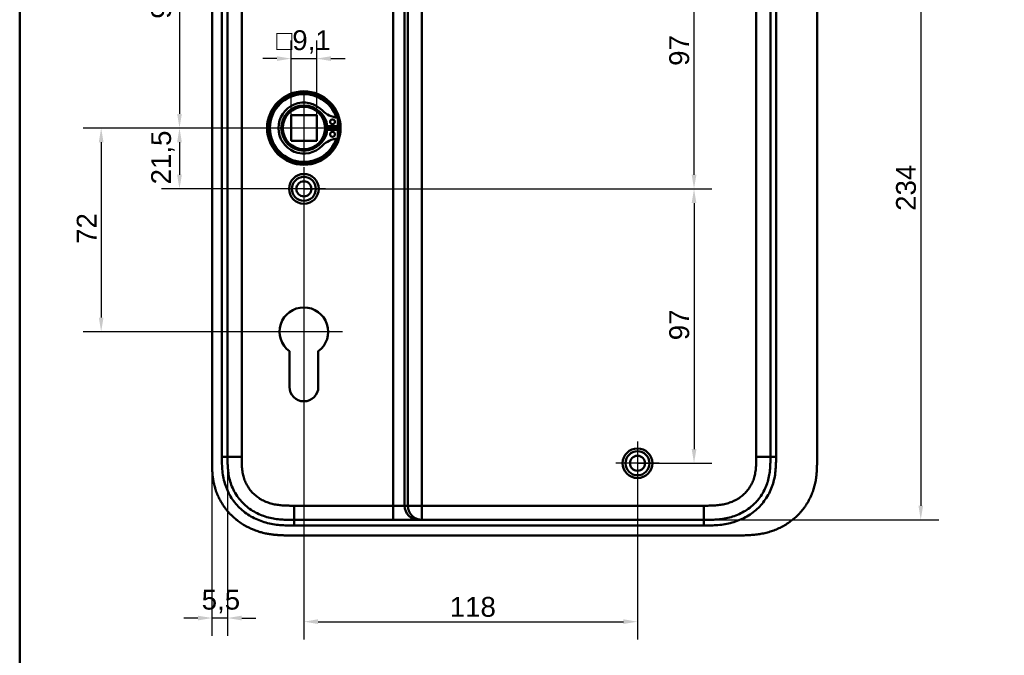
# Model space of a CAD drawing. Header units: millimetres. Extents: x 20 to 833, y 20 to 574.
# Tile 9 of 21: x 20 to 368, y 212 to 437. Entities that reach past the tile are written whole.
import ezdxf

# ---------------------------------------------------------------- set-up
doc = ezdxf.new("R2010")
doc.units = ezdxf.units.MM
doc.header["$LTSCALE"] = 2
for name, color, linetype, lineweight in [('Bemaßungen(DIN)', 7, 'Continuous', 25), ('Mittelpunktmarkierung(DIN)', 7, 'Continuous', 25), ('Sichtbare Kanten(DIN)', 7, 'Continuous', 50), ('Sichtbare tangentiale Kanten(DIN)', 7, 'Continuous', 50), ('Skizziergeometrie(DIN)', 7, 'Continuous', 50)]:
    doc.layers.add(name, color=color, linetype=linetype, lineweight=lineweight)
doc.styles.add('STANDARD-DIN~0', font='arial.ttf')
doc.dimstyles.new('CAD-LAN', dxfattribs={"dimscale": 2, "dimtxt": 3.5, "dimasz": 2.5, "dimexe": 3.175, "dimexo": 0, "dimgap": 0.8, "dimtad": 1, "dimrnd": 1e-08, "dimtxsty": 'STANDARD-DIN~0', "dimcen": 0.09, "dimdle": 10, "dimclrd": 250, "dimclre": 250, "dimclrt": 250, "dimadec": 0, "dimazin": 2, "dimtfac": 1, "dimtmove": 0, "dimatfit": 3, "dimfxl": 1, "dimtolj": 1, "dimtzin": 0, "dimlwd": 25, "dimlwe": 25, "dimarcsym": 0})

# ---------------------------------------------------------------- blocks, each defined once
blk = doc.blocks.new('Ränder Standardrahmen')
at = {"layer": 'Skizziergeometrie(DIN)', "flags": 128}
blk.add_lwpolyline([(10, 10), (10, 287), (410, 287), (410, 10), (10, 10)], dxfattribs=at)
blk = doc.blocks.new('*D8')
at = {"layer": 'Bemaßungen(DIN)', "color": 250, "linetype": 'Continuous', "lineweight": 25, "true_color": 0x3f3f3f, "transparency": 16777216}
for p, q in [((117.06, 494.19), (70.17, 494.19)), ((76.52, 489.19), (76.52, 403.69)), ((120.52, 398.69), (70.17, 398.69))]:
    blk.add_line(p, q, dxfattribs=at)
at = {"layer": 'Bemaßungen(DIN)', "color": 250, "linetype": 'Continuous', "true_color": 0x3f3f3f, "transparency": 16777216}
for points in [[(75.69, 489.19), (77.36, 489.19), (76.52, 494.19)], [(75.69, 403.69), (77.36, 403.69), (76.52, 398.69)]]:
    blk.add_solid(points, dxfattribs=at)
at = {"layer": 'Defpoints', "color": 0, "linetype": 'Continuous', "transparency": 16777216}
for p in [(117.06, 494.19), (76.52, 398.69), (120.52, 398.69)]:
    blk.add_point(p, dxfattribs=at)
at = {"layer": 'Bemaßungen(DIN)', "color": 250, "linetype": 'Continuous', "lineweight": 25, "true_color": 0x3f3f3f, "transparency": 16777216, "insert": (66.51, 437.33), "char_height": 7, "attachment_point": 1, "rotation": 90, "style": 'STANDARD-DIN~0'}
blk.add_mtext('\\A1;95,5', dxfattribs=at)
blk = doc.blocks.new('*D10')
at = {"layer": 'Bemaßungen(DIN)', "color": 250, "linetype": 'Continuous', "lineweight": 25, "true_color": 0x3f3f3f, "transparency": 16777216}
for p, q in [((120.52, 398.69), (70.17, 398.69)), ((76.52, 393.69), (76.52, 382.19)), ((120.52, 377.19), (70.17, 377.19))]:
    blk.add_line(p, q, dxfattribs=at)
at = {"layer": 'Bemaßungen(DIN)', "color": 250, "linetype": 'Continuous', "true_color": 0x3f3f3f, "transparency": 16777216}
for points in [[(75.69, 393.69), (77.36, 393.69), (76.52, 398.69)], [(75.69, 382.19), (77.36, 382.19), (76.52, 377.19)]]:
    blk.add_solid(points, dxfattribs=at)
at = {"layer": 'Defpoints', "color": 0, "linetype": 'Continuous', "transparency": 16777216}
for p in [(120.52, 398.69), (76.52, 377.19), (120.52, 377.19)]:
    blk.add_point(p, dxfattribs=at)
at = {"layer": 'Bemaßungen(DIN)', "color": 250, "linetype": 'Continuous', "lineweight": 25, "true_color": 0x3f3f3f, "transparency": 16777216, "insert": (66.51, 378.77), "char_height": 7, "attachment_point": 1, "rotation": 90, "style": 'STANDARD-DIN~0'}
blk.add_mtext('\\A1;21,5', dxfattribs=at)
blk = doc.blocks.new('*D11')
at = {"layer": 'Bemaßungen(DIN)', "color": 250, "linetype": 'Continuous', "lineweight": 25, "true_color": 0x3f3f3f, "transparency": 16777216}
for p, q in [((120.52, 398.69), (42.47, 398.69)), ((48.82, 393.69), (48.82, 331.69)), ((120.52, 326.69), (42.47, 326.69))]:
    blk.add_line(p, q, dxfattribs=at)
at = {"layer": 'Bemaßungen(DIN)', "color": 250, "linetype": 'Continuous', "true_color": 0x3f3f3f, "transparency": 16777216}
for points in [[(47.98, 393.69), (49.65, 393.69), (48.82, 398.69)], [(47.98, 331.69), (49.65, 331.69), (48.82, 326.69)]]:
    blk.add_solid(points, dxfattribs=at)
at = {"layer": 'Defpoints', "color": 0, "linetype": 'Continuous', "transparency": 16777216}
for p in [(120.52, 398.69), (48.82, 326.69), (120.52, 326.69)]:
    blk.add_point(p, dxfattribs=at)
at = {"layer": 'Bemaßungen(DIN)', "color": 250, "linetype": 'Continuous', "lineweight": 25, "true_color": 0x3f3f3f, "transparency": 16777216, "insert": (40.19, 357.74), "char_height": 7, "attachment_point": 1, "rotation": 90, "style": 'STANDARD-DIN~0'}
blk.add_mtext('\\A1;72', dxfattribs=at)
blk = doc.blocks.new('*D12')
at = {"layer": 'Bemaßungen(DIN)', "color": 250, "linetype": 'Continuous', "lineweight": 25, "true_color": 0x3f3f3f, "transparency": 16777216}
for p, q in [((238.52, 474.19), (264.87, 474.19)), ((258.52, 382.19), (258.52, 469.19)), ((120.52, 377.19), (264.87, 377.19))]:
    blk.add_line(p, q, dxfattribs=at)
at = {"layer": 'Bemaßungen(DIN)', "color": 250, "linetype": 'Continuous', "true_color": 0x3f3f3f, "transparency": 16777216}
for points in [[(257.69, 469.19), (259.36, 469.19), (258.52, 474.19)], [(257.69, 382.19), (259.36, 382.19), (258.52, 377.19)]]:
    blk.add_solid(points, dxfattribs=at)
at = {"layer": 'Defpoints', "color": 0, "linetype": 'Continuous', "transparency": 16777216}
for p in [(238.52, 474.19), (258.52, 474.19), (120.52, 377.19)]:
    blk.add_point(p, dxfattribs=at)
at = {"layer": 'Bemaßungen(DIN)', "color": 250, "linetype": 'Continuous', "lineweight": 25, "true_color": 0x3f3f3f, "transparency": 16777216, "insert": (249.77, 420.68), "char_height": 7, "attachment_point": 1, "rotation": 90, "style": 'STANDARD-DIN~0'}
blk.add_mtext('\\A1;97', dxfattribs=at)
blk = doc.blocks.new('*D13')
at = {"layer": 'Bemaßungen(DIN)', "color": 250, "linetype": 'Continuous', "lineweight": 25, "true_color": 0x3f3f3f, "transparency": 16777216}
for p, q in [((120.52, 377.19), (264.87, 377.19)), ((258.52, 372.19), (258.52, 285.19)), ((238.52, 280.19), (264.87, 280.19))]:
    blk.add_line(p, q, dxfattribs=at)
at = {"layer": 'Bemaßungen(DIN)', "color": 250, "linetype": 'Continuous', "true_color": 0x3f3f3f, "transparency": 16777216}
for points in [[(257.69, 372.19), (259.36, 372.19), (258.52, 377.19)], [(257.69, 285.19), (259.36, 285.19), (258.52, 280.19)]]:
    blk.add_solid(points, dxfattribs=at)
at = {"layer": 'Defpoints', "color": 0, "linetype": 'Continuous', "transparency": 16777216}
for p in [(120.52, 377.19), (238.52, 280.19), (258.52, 280.19)]:
    blk.add_point(p, dxfattribs=at)
at = {"layer": 'Bemaßungen(DIN)', "color": 250, "linetype": 'Continuous', "lineweight": 25, "true_color": 0x3f3f3f, "transparency": 16777216, "insert": (249.77, 323.68), "char_height": 7, "attachment_point": 1, "rotation": 90, "style": 'STANDARD-DIN~0'}
blk.add_mtext('\\A1;97', dxfattribs=at)
blk = doc.blocks.new('*D14')
at = {"layer": 'Bemaßungen(DIN)', "color": 250, "linetype": 'Continuous', "lineweight": 25, "true_color": 0x3f3f3f, "transparency": 16777216}
for p, q in [((120.52, 369.54), (120.52, 217.84)), ((238.52, 272.54), (238.52, 217.84)), ((125.52, 224.19), (233.52, 224.19))]:
    blk.add_line(p, q, dxfattribs=at)
at = {"layer": 'Bemaßungen(DIN)', "color": 250, "linetype": 'Continuous', "true_color": 0x3f3f3f, "transparency": 16777216}
for points in [[(125.52, 225.03), (125.52, 223.36), (120.52, 224.19)], [(233.52, 225.03), (233.52, 223.36), (238.52, 224.19)]]:
    blk.add_solid(points, dxfattribs=at)
at = {"layer": 'Defpoints', "color": 0, "linetype": 'Continuous', "transparency": 16777216}
for p in [(120.52, 369.54), (238.52, 272.54), (238.52, 224.19)]:
    blk.add_point(p, dxfattribs=at)
at = {"layer": 'Bemaßungen(DIN)', "color": 250, "linetype": 'Continuous', "lineweight": 25, "true_color": 0x3f3f3f, "transparency": 16777216, "insert": (172.11, 232.94), "char_height": 7, "attachment_point": 1, "style": 'STANDARD-DIN~0'}
blk.add_mtext('\\A1;118', dxfattribs=at)
blk = doc.blocks.new('*D15')
at = {"layer": 'Bemaßungen(DIN)', "color": 250, "linetype": 'Continuous', "lineweight": 25, "true_color": 0x3f3f3f, "transparency": 16777216}
for p, q in [((93.52, 282.48), (93.52, 219.13)), ((88.02, 281.48), (88.02, 219.13)), ((83.02, 225.48), (78.02, 225.48)), ((93.52, 225.48), (88.02, 225.48)), ((98.52, 225.48), (103.52, 225.48))]:
    blk.add_line(p, q, dxfattribs=at)
at = {"layer": 'Bemaßungen(DIN)', "color": 250, "linetype": 'Continuous', "true_color": 0x3f3f3f, "transparency": 16777216}
for points in [[(83.02, 226.31), (83.02, 224.64), (88.02, 225.48)], [(98.52, 226.31), (98.52, 224.64), (93.52, 225.48)]]:
    blk.add_solid(points, dxfattribs=at)
at = {"layer": 'Defpoints', "color": 0, "linetype": 'Continuous', "transparency": 16777216}
for p in [(93.52, 282.48), (88.02, 281.48), (88.02, 225.48)]:
    blk.add_point(p, dxfattribs=at)
at = {"layer": 'Bemaßungen(DIN)', "color": 250, "linetype": 'Continuous', "lineweight": 25, "true_color": 0x3f3f3f, "transparency": 16777216, "insert": (84.37, 235.46), "char_height": 7, "attachment_point": 1, "style": 'STANDARD-DIN~0'}
blk.add_mtext('\\A1;5,5', dxfattribs=at)
blk = doc.blocks.new('*D16')
at = {"layer": 'Bemaßungen(DIN)', "color": 250, "linetype": 'Continuous', "lineweight": 25, "true_color": 0x3f3f3f, "transparency": 16777216}
for p, q in [((115.97, 403.24), (115.97, 429.59)), ((125.07, 403.24), (125.07, 429.59)), ((110.97, 423.24), (105.97, 423.24)), ((115.97, 423.24), (125.07, 423.24)), ((130.07, 423.24), (135.07, 423.24))]:
    blk.add_line(p, q, dxfattribs=at)
at = {"layer": 'Bemaßungen(DIN)', "color": 250, "linetype": 'Continuous', "true_color": 0x3f3f3f, "transparency": 16777216}
for points in [[(110.97, 424.08), (110.97, 422.41), (115.97, 423.24)], [(130.07, 424.08), (130.07, 422.41), (125.07, 423.24)]]:
    blk.add_solid(points, dxfattribs=at)
at = {"layer": 'Defpoints', "color": 0, "linetype": 'Continuous', "transparency": 16777216}
for p in [(125.07, 423.24), (115.97, 403.24), (125.07, 403.24)]:
    blk.add_point(p, dxfattribs=at)
at = {"layer": 'Bemaßungen(DIN)', "color": 250, "linetype": 'Continuous', "lineweight": 25, "true_color": 0x3f3f3f, "transparency": 16777216, "insert": (110.76, 433.26), "char_height": 7, "attachment_point": 1, "style": 'STANDARD-DIN~0'}
blk.add_mtext('\\A1;\\fAIGDT|b0|i0;\\H7.0000;o\\fArial|b0|i0;\\H7.0000;9,1', dxfattribs=at)
blk = doc.blocks.new('*D18')
at = {"layer": 'Bemaßungen(DIN)', "color": 250, "linetype": 'Continuous', "lineweight": 25, "true_color": 0x3f3f3f, "transparency": 16777216}
for p, q in [((261.98, 494.19), (345.07, 494.19)), ((338.72, 489.19), (338.72, 265.19)), ((261.98, 260.19), (345.07, 260.19))]:
    blk.add_line(p, q, dxfattribs=at)
at = {"layer": 'Bemaßungen(DIN)', "color": 250, "linetype": 'Continuous', "true_color": 0x3f3f3f, "transparency": 16777216}
for points in [[(337.89, 489.19), (339.55, 489.19), (338.72, 494.19)], [(337.89, 265.19), (339.55, 265.19), (338.72, 260.19)]]:
    blk.add_solid(points, dxfattribs=at)
at = {"layer": 'Defpoints', "color": 0, "linetype": 'Continuous', "transparency": 16777216}
for p in [(261.98, 494.19), (261.98, 260.19), (338.72, 260.19)]:
    blk.add_point(p, dxfattribs=at)
at = {"layer": 'Bemaßungen(DIN)', "color": 250, "linetype": 'Continuous', "lineweight": 25, "true_color": 0x3f3f3f, "transparency": 16777216, "insert": (329.97, 369.42), "char_height": 7, "attachment_point": 1, "rotation": 90, "style": 'STANDARD-DIN~0'}
blk.add_mtext('\\A1;234', dxfattribs=at)

msp = doc.modelspace()

# ---------------------------------------------------------------- linework, layer by layer
at = {"layer": 'Mittelpunktmarkierung(DIN)', "linetype": 'Continuous'}
for p, q in [((120.523, 411.193), (120.523, 386.193)), ((133.023, 398.693), (108.023, 398.693)), ((120.523, 384.843), (120.523, 369.543)), ((128.173, 377.193), (112.873, 377.193)), ((120.523, 340.293), (120.523, 316.693)), ((134.123, 326.693), (106.923, 326.693)), ((238.523, 287.843), (238.523, 272.543)), ((246.173, 280.193), (230.873, 280.193))]:
    msp.add_line(p, q, dxfattribs=at)
at = {"layer": 'Sichtbare Kanten(DIN)'}
for p, q in [((88.023, 472.909), (88.023, 281.478)), ((302.023, 281.478), (302.023, 472.95)), ((115.973, 403.243), (125.073, 403.243)), ((115.973, 394.143), (115.973, 403.243)), ((125.073, 403.243), (125.073, 394.143)), ((132.481, 402.334), (132.481, 399.31)), ((132.481, 399.31), (128.781, 399.31)), ((128.781, 398.077), (132.481, 398.077)), ((132.481, 398.077), (132.481, 395.053)), ((115.973, 394.143), (125.073, 394.143)), ((115.423, 307.2), (115.427, 319.765)), ((125.627, 319.772), (125.623, 307.197)), ((117.061, 260.193), (117.049, 260.193)), ((117.061, 260.193), (152.152, 260.193)), ((152.152, 260.193), (161.119, 260.193)), ((161.119, 260.193), (162.296, 260.193)), ((162.296, 260.193), (261.984, 260.193)), ((116.061, 254.693), (273.983, 254.693))]:
    msp.add_line(p, q, dxfattribs=at)
for centre, radius in [((120.523, 398.693), 13), ((120.523, 398.693), 12.5), ((120.523, 398.693), 8), ((120.523, 398.693), 7.5), ((130.631, 400.925), 0.85), ((130.631, 396.462), 0.85), ((120.523, 377.193), 5.25), ((120.523, 377.193), 4.25), ((120.523, 377.193), 2.65), ((238.523, 280.193), 5.25), ((238.523, 280.193), 4.25), ((238.523, 280.193), 2.65)]:
    msp.add_circle(centre, radius, dxfattribs=at)
for centre, radius, start, end in [((120.523, 398.693), 12, 18.17213, 341.82787), ((120.523, 398.693), 9.017, 44.1409, 315.8591), ((121.256, 398.693), 7.55, 4.68501, 54.3129), ((133.221, 411.016), 8.678, 224.1409, 265.03295), ((120.523, 398.693), 8.2, 333.63056, 26.36944), ((121.256, 398.693), 7.55, 305.6871, 355.31499), ((120.523, 398.693), 9, 356.0711, 3.9289), ((120.523, 398.693), 12, 355.21102, 4.78898), ((133.221, 386.37), 8.678, 94.96705, 135.8591), ((120.523, 326.693), 8.6, 306.40888, 233.66516), ((120.523, 307.198), 5.1, 179.97961, 359.97961)]:
    msp.add_arc(centre, radius, start, end, dxfattribs=at)
for points in [[(93.522, 282.478), (93.523, 377.193), (93.522, 471.909)], [(285.523, 471.909), (285.522, 377.193), (285.523, 282.478)]]:
    msp.add_open_spline(points, degree=2, dxfattribs=at)
for points, knots in [([(117.049, 260.193), (116.419, 260.193), (115.775, 260.194), (115.125, 260.204), (114.439, 260.214), (113.747, 260.236), (113.056, 260.278), (112.325, 260.322), (111.595, 260.389), (110.872, 260.484), (110.109, 260.585), (109.352, 260.718), (108.605, 260.889), (107.821, 261.067), (107.047, 261.287), (106.293, 261.548), (105.51, 261.82), (104.748, 262.137), (104.013, 262.498), (103.26, 262.867), (102.536, 263.283), (101.841, 263.745), (101.142, 264.21), (100.472, 264.722), (99.836, 265.282), (99.2, 265.843), (98.6, 266.451), (98.05, 267.093), (97.495, 267.741), (96.989, 268.426), (96.535, 269.141), (96.08, 269.858), (95.678, 270.606), (95.332, 271.375), (94.987, 272.14), (94.697, 272.927), (94.462, 273.72), (94.228, 274.51), (94.05, 275.295), (93.914, 276.087), (93.784, 276.849), (93.693, 277.616), (93.633, 278.394), (93.578, 279.109), (93.549, 279.832), (93.535, 280.554), (93.523, 281.202), (93.522, 281.85), (93.522, 282.478)], [0, 0, 0, 0, 0.1902217, 0.1902217, 0.1902217, 0.3910459, 0.3910459, 0.3910459, 0.6037782, 0.6037782, 0.6037782, 0.8282217, 0.8282217, 0.8282217, 1.0633883, 1.0633883, 1.0633883, 1.3072782, 1.3072782, 1.3072782, 1.5568293, 1.5568293, 1.5568293, 1.8081601, 1.8081601, 1.8081601, 2.0594434, 2.0594434, 2.0594434, 2.3133314, 2.3133314, 2.3133314, 2.5680226, 2.5680226, 2.5680226, 2.8214462, 2.8214462, 2.8214462, 3.0739819, 3.0739819, 3.0739819, 3.3167289, 3.3167289, 3.3167289, 3.5398143, 3.5398143, 3.5398143, 3.7401487, 3.7401487, 3.7401487, 3.7401487]), ([(285.523, 282.478), (285.523, 281.836), (285.523, 281.194), (285.509, 280.509), (285.494, 279.739), (285.465, 279.063), (285.408, 278.346), (285.347, 277.574), (285.257, 276.819), (285.126, 276.057), (284.988, 275.261), (284.807, 274.476), (284.58, 273.712), (284.566, 273.664), (284.551, 273.614), (284.535, 273.563), (284.304, 272.807), (284.029, 272.075), (283.708, 271.363), (283.36, 270.593), (282.958, 269.846), (282.504, 269.132), (282.049, 268.416), (281.541, 267.73), (280.988, 267.085), (280.573, 266.601), (280.133, 266.14), (279.669, 265.702), (279.514, 265.556), (279.358, 265.413), (279.199, 265.274), (278.568, 264.719), (277.897, 264.204), (277.195, 263.739), (276.499, 263.277), (275.772, 262.861), (275.023, 262.493), (274.284, 262.131), (273.522, 261.815), (272.745, 261.546), (271.988, 261.284), (271.219, 261.066), (270.438, 260.888), (269.69, 260.718), (268.939, 260.586), (268.179, 260.485), (267.456, 260.389), (266.741, 260.324), (265.99, 260.278), (265.635, 260.257), (265.294, 260.241), (264.945, 260.229), (264.111, 260.2), (263.287, 260.194), (262.463, 260.194), (262.303, 260.193), (262.144, 260.193), (261.984, 260.193)], [0.0000027, 0.0000027, 0.0000027, 0.0000027, 0.1925219, 0.1925219, 0.1925219, 0.4089719, 0.4089719, 0.4089719, 0.6416932, 0.6416932, 0.6416932, 0.885175, 0.885175, 0.885175, 0.9007934, 0.9007934, 0.9007934, 1.135805, 1.135805, 1.135805, 1.3901448, 1.3901448, 1.3901448, 1.6455397, 1.6455397, 1.6455397, 1.8367287, 1.8367287, 1.8367287, 1.9003445, 1.9003445, 1.9003445, 2.1535344, 2.1535344, 2.1535344, 2.404441, 2.404441, 2.404441, 2.6518499, 2.6518499, 2.6518499, 2.8926284, 2.8926284, 2.8926284, 3.1231828, 3.1231828, 3.1231828, 3.3427033, 3.3427033, 3.3427033, 3.4462223, 3.4462223, 3.4462223, 3.6934044, 3.6934044, 3.6934044, 3.7412921, 3.7412921, 3.7412921, 3.7412921]), ([(88.023, 281.478), (88.023, 281.179), (88.023, 280.58), (88.028, 279.827), (88.041, 279.07), (88.058, 278.462), (88.092, 277.699), (88.13, 277.087), (88.206, 276.169), (88.307, 275.249), (88.495, 274.024), (88.678, 273.11), (88.896, 272.203), (89.058, 271.602), (89.285, 270.857), (89.485, 270.265), (89.758, 269.535), (89.995, 268.957), (90.377, 268.102), (90.795, 267.264), (91.489, 266.041), (92.173, 264.995), (93.108, 263.746), (93.916, 262.795), (94.996, 261.672), (95.914, 260.827), (97.121, 259.844), (98.133, 259.116), (99.447, 258.283), (100.537, 257.679), (101.798, 257.074), (102.657, 256.711), (103.528, 256.38), (104.115, 256.177), (105.003, 255.896), (105.899, 255.648), (107.106, 255.37), (108.017, 255.2), (108.932, 255.059), (109.542, 254.979), (110.306, 254.896), (110.916, 254.841), (111.679, 254.787), (112.289, 254.754), (113.202, 254.719), (114.413, 254.694), (115.464, 254.693), (116.061, 254.693)], [-0.99999789, -0.99999789, -0.99999789, -0.99999789, -0.9791648, -0.9583317, -0.94791516, -0.92708206, -0.91666552, -0.89583243, -0.88541588, -0.85416624, -0.83333315, -0.80208351, -0.79166696, -0.77083387, -0.76041733, -0.73958423, -0.72916769, -0.70833459, -0.69791805, -0.66666841, -0.64583532, -0.60416913, -0.58333604, -0.54166985, -0.52083676, -0.47917058, -0.45833749, -0.4166713, -0.39583821, -0.35417202, -0.33333893, -0.30208929, -0.29167275, -0.27083965, -0.26042311, -0.22917347, -0.20834038, -0.17709074, -0.16667419, -0.1458411, -0.13542455, -0.11459146, -0.10417491, -0.08334182, -0.07292528, -0.04167564, -0.00000945, -0.00000945, -0.00000945, -0.00000945]), ([(273.983, 254.693), (274.579, 254.693), (275.777, 254.694), (277.293, 254.73), (278.821, 254.811), (280.05, 254.919), (281.59, 255.122), (282.822, 255.341), (284.354, 255.697), (285.57, 256.049), (287.068, 256.575), (288.247, 257.067), (289.684, 257.771), (290.802, 258.403), (292.149, 259.277), (293.182, 260.042), (294.411, 261.074), (295.339, 261.958), (296.423, 263.128), (297.227, 264.113), (298.146, 265.398), (298.811, 266.465), (299.549, 267.838), (300.066, 268.964), (300.618, 270.398), (300.986, 271.562), (301.357, 273.028), (301.585, 274.207), (301.794, 275.681), (301.904, 276.857), (301.987, 278.318), (302.022, 279.767), (302.023, 280.91), (302.023, 281.478)], [-0.99999768, -0.99999768, -0.99999768, -0.99999768, -0.95833111, -0.91666454, -0.89583125, -0.85416468, -0.8333314, -0.79166483, -0.77083154, -0.72916497, -0.70833169, -0.66666512, -0.64583183, -0.60416526, -0.58333198, -0.54166541, -0.52083212, -0.47916555, -0.45833227, -0.4166657, -0.39583241, -0.35416584, -0.33333256, -0.29166599, -0.2708327, -0.22916613, -0.20833285, -0.16666628, -0.14583299, -0.10416642, -0.08333314, -0.04166657, -0.00000215, -0.00000215, -0.00000215, -0.00000215])]:
    msp.add_open_spline(points, degree=3, knots=knots, dxfattribs=at)
at = {"layer": 'Sichtbare tangentiale Kanten(DIN)'}
for p, q in [((152.152, 489.193), (152.152, 265.193)), ((156.137, 265.193), (156.137, 489.193)), ((157.314, 489.193), (157.314, 265.193)), ((162.296, 265.193), (162.296, 489.193)), ((93.522, 282.478), (91.522, 282.478)), ((93.522, 282.478), (98.522, 282.478)), ((280.523, 282.478), (285.523, 282.478)), ((285.523, 282.478), (287.522, 282.478)), ((117.049, 260.193), (117.049, 265.193)), ((152.152, 265.193), (117.049, 265.193)), ((156.137, 265.193), (152.152, 265.193)), ((152.152, 265.193), (152.152, 260.193)), ((157.314, 265.193), (156.137, 265.193)), ((157.314, 265.193), (162.296, 265.193)), ((261.984, 265.193), (162.296, 265.193)), ((162.296, 265.193), (162.296, 260.193)), ((261.984, 265.193), (261.984, 260.193)), ((117.061, 260.193), (117.061, 258.194)), ((261.984, 260.193), (261.984, 258.193))]:
    msp.add_line(p, q, dxfattribs=at)
for points, degree in [([(91.522, 282.478), (91.523, 345.621), (91.523, 408.765), (91.523, 471.909)], 3), ([(98.522, 282.478), (98.523, 345.621), (98.523, 408.765), (98.522, 471.909)], 3), ([(280.523, 471.909), (280.523, 408.765), (280.523, 345.622), (280.523, 282.478)], 3), ([(287.523, 471.909), (287.523, 408.765), (287.523, 345.622), (287.522, 282.478)], 3), ([(161.119, 260.193), (158.368, 260.193), (156.137, 262.432), (156.137, 265.193)], 3), ([(162.296, 260.193), (162.193, 260.193), (161.987, 260.199), (161.684, 260.222), (161.287, 260.283), (160.809, 260.407), (160.351, 260.576), (159.915, 260.787), (159.504, 261.038), (159.119, 261.326), (158.765, 261.65), (158.443, 262.005), (158.155, 262.391), (157.905, 262.804), (157.695, 263.242), (157.527, 263.702), (157.403, 264.181), (157.342, 264.579), (157.319, 264.884), (157.314, 265.09), (157.314, 265.193)], 5), ([(261.984, 258.193), (213.676, 258.193), (165.369, 258.193), (117.061, 258.194)], 3)]:
    msp.add_open_spline(points, degree=degree, dxfattribs=at)
for points, knots in [([(117.061, 258.194), (116.845, 258.194), (116.63, 258.194), (116.414, 258.194), (116.213, 258.194), (116.012, 258.195), (115.811, 258.196), (115.71, 258.197), (115.61, 258.198), (115.509, 258.199), (115.214, 258.202), (114.92, 258.206), (114.604, 258.214), (114.597, 258.214), (114.59, 258.214), (114.582, 258.214), (113.698, 258.235), (112.899, 258.274), (112.091, 258.342), (112.077, 258.344), (112.062, 258.345), (112.048, 258.346), (111.226, 258.416), (110.396, 258.518), (109.573, 258.658), (109.565, 258.66), (109.558, 258.661), (109.55, 258.662), (108.722, 258.804), (107.9, 258.984), (107.088, 259.208), (107.081, 259.21), (107.075, 259.212), (107.068, 259.213), (105.429, 259.667), (103.827, 260.304), (102.353, 261.104), (100.874, 261.907), (99.457, 262.911), (98.211, 264.054), (96.975, 265.188), (95.866, 266.496), (94.955, 267.9), (94.046, 269.301), (93.309, 270.836), (92.773, 272.429), (92.772, 272.433), (92.77, 272.437), (92.769, 272.441), (92.501, 273.241), (92.281, 274.062), (92.108, 274.884), (92.106, 274.891), (92.105, 274.897), (92.104, 274.904), (91.931, 275.728), (91.804, 276.568), (91.716, 277.398), (91.714, 277.412), (91.713, 277.426), (91.711, 277.439), (91.626, 278.258), (91.576, 279.075), (91.549, 279.951), (91.549, 279.964), (91.548, 279.976), (91.548, 279.989), (91.523, 280.843), (91.522, 281.66), (91.522, 282.478)], [0, 0, 0, 0, 0.0646507, 0.0646507, 0.0646507, 0.1249969, 0.1249969, 0.1249969, 0.15517, 0.15517, 0.15517, 0.2436497, 0.2436497, 0.2436497, 0.2456893, 0.2456893, 0.2456893, 0.492996, 0.492996, 0.492996, 0.4974066, 0.4974066, 0.4974066, 0.748902, 0.748902, 0.748902, 0.7513151, 0.7513151, 0.7513151, 1.0041249, 1.0041249, 1.0041249, 1.0061194, 1.0061194, 1.0061194, 1.5162083, 1.5162083, 1.5162083, 2.0281632, 2.0281632, 2.0281632, 2.536105, 2.536105, 2.536105, 3.0426684, 3.0426684, 3.0426684, 3.0439581, 3.0439581, 3.0439581, 3.2980848, 3.2980848, 3.2980848, 3.3001542, 3.3001542, 3.3001542, 3.554844, 3.554844, 3.554844, 3.5590877, 3.5590877, 3.5590877, 3.810454, 3.810454, 3.810454, 3.8140987, 3.8140987, 3.8140987, 4.0593595, 4.0593595, 4.0593595, 4.0593595]), ([(117.049, 265.193), (116.814, 265.193), (116.579, 265.193), (116.344, 265.194), (116.268, 265.194), (116.192, 265.194), (116.116, 265.195), (116.04, 265.195), (115.964, 265.195), (115.887, 265.196), (115.735, 265.197), (115.583, 265.198), (115.431, 265.2), (115.355, 265.201), (115.279, 265.202), (115.203, 265.203), (115.049, 265.205), (114.895, 265.208), (114.741, 265.212), (114.664, 265.214), (114.588, 265.216), (114.511, 265.218), (114.434, 265.22), (114.357, 265.223), (114.277, 265.226), (113.964, 265.236), (113.666, 265.25), (113.358, 265.269), (113.351, 265.269), (113.344, 265.27), (113.337, 265.27), (112.717, 265.308), (112.123, 265.363), (111.527, 265.441), (111.518, 265.443), (111.509, 265.444), (111.5, 265.445), (110.899, 265.525), (110.305, 265.629), (109.715, 265.764), (109.71, 265.765), (109.704, 265.766), (109.699, 265.767), (109.103, 265.904), (108.509, 266.072), (107.932, 266.272), (107.929, 266.273), (107.925, 266.274), (107.922, 266.276), (107.34, 266.478), (106.765, 266.717), (106.211, 266.989), (105.658, 267.261), (105.119, 267.57), (104.605, 267.911), (104.093, 268.252), (103.601, 268.629), (103.14, 269.035), (102.68, 269.441), (102.245, 269.882), (101.846, 270.347), (101.45, 270.811), (101.084, 271.305), (100.757, 271.82), (100.432, 272.332), (100.142, 272.872), (99.893, 273.424), (99.644, 273.976), (99.432, 274.549), (99.26, 275.129), (99.259, 275.133), (99.257, 275.137), (99.256, 275.141), (99.084, 275.72), (98.949, 276.312), (98.847, 276.906), (98.845, 276.915), (98.844, 276.923), (98.842, 276.932), (98.74, 277.529), (98.669, 278.131), (98.62, 278.757), (98.619, 278.764), (98.619, 278.772), (98.618, 278.779), (98.594, 279.09), (98.577, 279.392), (98.563, 279.701), (98.549, 280.018), (98.54, 280.334), (98.534, 280.649), (98.522, 281.26), (98.522, 281.87), (98.522, 282.478)], [3.8795396, 3.8795396, 3.8795396, 3.8795396, 3.9500796, 3.9500796, 3.9500796, 3.9729083, 3.9729083, 3.9729083, 3.9957369, 3.9957369, 3.9957369, 4.0413942, 4.0413942, 4.0413942, 4.0642228, 4.0642228, 4.0642228, 4.1103649, 4.1103649, 4.1103649, 4.1334359, 4.1334359, 4.1334359, 4.1565069, 4.1565069, 4.1565069, 4.2466916, 4.2466916, 4.2466916, 4.2487909, 4.2487909, 4.2487909, 4.4301197, 4.4301197, 4.4301197, 4.4328324, 4.4328324, 4.4328324, 4.6153934, 4.6153934, 4.6153934, 4.6170091, 4.6170091, 4.6170091, 4.8015249, 4.8015249, 4.8015249, 4.802599, 4.802599, 4.802599, 4.9886467, 4.9886467, 4.9886467, 5.1742372, 5.1742372, 5.1742372, 5.3593337, 5.3593337, 5.3593337, 5.5439566, 5.5439566, 5.5439566, 5.7276859, 5.7276859, 5.7276859, 5.9107052, 5.9107052, 5.9107052, 6.0936617, 6.0936617, 6.0936617, 6.0950038, 6.0950038, 6.0950038, 6.2776503, 6.2776503, 6.2776503, 6.2802935, 6.2802935, 6.2802935, 6.4638632, 6.4638632, 6.4638632, 6.4660269, 6.4660269, 6.4660269, 6.5574768, 6.5574768, 6.5574768, 6.6515247, 6.6515247, 6.6515247, 6.8339614, 6.8339614, 6.8339614, 6.8339614]), ([(280.523, 282.478), (280.523, 282.234), (280.523, 281.99), (280.522, 281.746), (280.522, 281.6), (280.521, 281.453), (280.52, 281.307), (280.519, 281.234), (280.518, 281.16), (280.518, 281.087), (280.517, 281.014), (280.516, 280.941), (280.515, 280.867), (280.514, 280.794), (280.512, 280.721), (280.511, 280.648), (280.505, 280.335), (280.497, 280.022), (280.482, 279.702), (280.468, 279.39), (280.451, 279.088), (280.427, 278.777), (280.426, 278.769), (280.426, 278.762), (280.425, 278.754), (280.376, 278.128), (280.305, 277.526), (280.202, 276.928), (280.201, 276.92), (280.199, 276.911), (280.198, 276.902), (280.095, 276.308), (279.96, 275.716), (279.788, 275.137), (279.786, 275.132), (279.785, 275.128), (279.784, 275.124), (279.611, 274.544), (279.399, 273.97), (279.15, 273.418), (278.9, 272.866), (278.61, 272.326), (278.284, 271.813), (277.957, 271.299), (277.59, 270.804), (277.193, 270.34), (276.794, 269.875), (276.358, 269.434), (275.897, 269.029), (275.435, 268.622), (274.943, 268.245), (274.43, 267.905), (273.916, 267.564), (273.376, 267.255), (272.823, 266.984), (272.268, 266.711), (271.692, 266.473), (271.11, 266.271), (271.107, 266.27), (271.103, 266.269), (271.1, 266.268), (270.522, 266.068), (269.928, 265.9), (269.331, 265.764), (269.326, 265.763), (269.321, 265.762), (269.315, 265.76), (268.725, 265.626), (268.13, 265.522), (267.529, 265.443), (267.52, 265.442), (267.511, 265.44), (267.502, 265.439), (266.905, 265.361), (266.311, 265.307), (265.691, 265.269), (265.683, 265.269), (265.676, 265.268), (265.669, 265.268), (265.361, 265.249), (265.063, 265.236), (264.759, 265.225), (264.446, 265.215), (264.134, 265.207), (263.824, 265.203), (263.208, 265.193), (262.596, 265.193), (261.984, 265.193)], [0, 0, 0, 0, 0.073129, 0.073129, 0.073129, 0.1170868, 0.1170868, 0.1170868, 0.1390657, 0.1390657, 0.1390657, 0.1610445, 0.1610445, 0.1610445, 0.1830156, 0.1830156, 0.1830156, 0.2767014, 0.2767014, 0.2767014, 0.3682123, 0.3682123, 0.3682123, 0.3703794, 0.3703794, 0.3703794, 0.5540752, 0.5540752, 0.5540752, 0.5567155, 0.5567155, 0.5567155, 0.7394794, 0.7394794, 0.7394794, 0.7408245, 0.7408245, 0.7408245, 0.9239048, 0.9239048, 0.9239048, 1.1070533, 1.1070533, 1.1070533, 1.2909149, 1.2909149, 1.2909149, 1.4756691, 1.4756691, 1.4756691, 1.6608929, 1.6608929, 1.6608929, 1.8466086, 1.8466086, 1.8466086, 2.0327825, 2.0327825, 2.0327825, 2.033862, 2.033862, 2.033862, 2.2184979, 2.2184979, 2.2184979, 2.2201221, 2.2201221, 2.2201221, 2.4027955, 2.4027955, 2.4027955, 2.4055233, 2.4055233, 2.4055233, 2.586959, 2.586959, 2.586959, 2.5890725, 2.5890725, 2.5890725, 2.6793073, 2.6793073, 2.6793073, 2.7720151, 2.7720151, 2.7720151, 2.9555879, 2.9555879, 2.9555879, 2.9555879]), ([(287.522, 282.478), (287.522, 282.355), (287.522, 282.233), (287.522, 282.009), (287.522, 281.908), (287.522, 281.706), (287.521, 281.605), (287.518, 280.999), (287.512, 280.494), (287.497, 279.989)], [0, 0, 0, 0, 0.03676501, 0.03676501, 0.06707453, 0.06707453, 0.09738405, 0.09738405, 0.24893164, 0.24893164, 0.24893164, 0.24893164]), ([(287.497, 279.989), (287.47, 279.076), (287.419, 278.258), (287.334, 277.439), (287.332, 277.426), (287.331, 277.412), (287.329, 277.398), (287.241, 276.568), (287.114, 275.728), (286.941, 274.904), (286.94, 274.897), (286.939, 274.891), (286.937, 274.884), (286.764, 274.062), (286.544, 273.241), (286.276, 272.441), (286.275, 272.437), (286.273, 272.433), (286.272, 272.429), (285.736, 270.836), (284.999, 269.301), (284.09, 267.9), (283.179, 266.496), (282.07, 265.188), (280.834, 264.054), (279.588, 262.911), (278.171, 261.906), (276.691, 261.104), (275.218, 260.304), (273.616, 259.667), (271.977, 259.213), (271.97, 259.211), (271.964, 259.21), (271.957, 259.208), (271.145, 258.984), (270.323, 258.804), (269.495, 258.662), (269.487, 258.661), (269.479, 258.66), (269.472, 258.658), (268.648, 258.518), (267.819, 258.416), (266.997, 258.346), (266.983, 258.345), (266.968, 258.344), (266.954, 258.342), (266.146, 258.274), (265.347, 258.235), (264.482, 258.214), (264.468, 258.214), (264.454, 258.214), (264.441, 258.213), (263.596, 258.194), (262.79, 258.193), (261.984, 258.193)], [0.2489316, 0.2489316, 0.2489316, 0.2489316, 0.5002989, 0.5002989, 0.5002989, 0.5045423, 0.5045423, 0.5045423, 0.7592332, 0.7592332, 0.7592332, 0.7613025, 0.7613025, 0.7613025, 1.01543, 1.01543, 1.01543, 1.0167198, 1.0167198, 1.0167198, 1.5232849, 1.5232849, 1.5232849, 2.0312283, 2.0312283, 2.0312283, 2.5431846, 2.5431846, 2.5431846, 3.0532744, 3.0532744, 3.0532744, 3.0552733, 3.0552733, 3.0552733, 3.3080792, 3.3080792, 3.3080792, 3.3104825, 3.3104825, 3.3104825, 3.5619885, 3.5619885, 3.5619885, 3.5664026, 3.5664026, 3.5664026, 3.8137067, 3.8137067, 3.8137067, 3.8175992, 3.8175992, 3.8175992, 4.0593829, 4.0593829, 4.0593829, 4.0593829])]:
    msp.add_open_spline(points, degree=3, knots=knots, dxfattribs=at)

# ---------------------------------------------------------------- block references
at = {"xscale": 2, "yscale": 2, "zscale": 2}
msp.add_blockref('Ränder Standardrahmen', (0, 0), dxfattribs=at)

# ---------------------------------------------------------------- dimensions: what is measured, and where the dimension line sits
at = {"layer": 'Bemaßungen(DIN)', "color": 250, "linetype": 'Continuous', "lineweight": 25, "true_color": 0x3f3f3f}
for base, p1, p2, angle, override, picture, middle in [((76.523, 398.693), (117.061, 494.193), (120.523, 398.693), 90, {"dimgap": 0.8, "dimdec": 2, "dimtol": 0, "dimlim": 0, "dimtp": 0, "dimtm": 0, "dimtdec": 2, "dimtofl": 0, "dimatfit": 1}, '*D8', (76.523, 446.443)), ((338.719, 260.193), (261.984, 494.193), (261.984, 260.193), 90, {"dimgap": 0.8, "dimdec": 2, "dimtol": 0, "dimlim": 0, "dimtp": 0, "dimtm": 0, "dimtdec": 2, "dimtofl": 0, "dimatfit": 1}, '*D18', (338.719, 377.193)), ((258.523, 474.193), (120.523, 377.193), (238.523, 474.193), 90, {"dimgap": 0.8, "dimdec": 2, "dimtol": 0, "dimlim": 0, "dimtp": 0, "dimtm": 0, "dimtdec": 2, "dimtofl": 0, "dimatfit": 1}, '*D12', (258.523, 425.693)), ((48.818, 326.693), (120.523, 398.693), (120.523, 326.693), 90, {"dimgap": 0.8, "dimdec": 2, "dimtol": 0, "dimlim": 0, "dimtp": 0, "dimtm": 0, "dimtdec": 2, "dimtofl": 0, "dimatfit": 1}, '*D11', (48.818, 362.693)), ((76.523, 377.193), (120.523, 398.693), (120.523, 377.193), 90, {"dimgap": 0.8, "dimdec": 2, "dimtol": 0, "dimlim": 0, "dimtp": 0, "dimtm": 0, "dimtdec": 2, "dimtofl": 0, "dimatfit": 1}, '*D10', (76.523, 387.943)), ((258.523, 280.193), (120.523, 377.193), (238.523, 280.193), 90, {"dimgap": 0.8, "dimdec": 2, "dimtol": 0, "dimlim": 0, "dimtp": 0, "dimtm": 0, "dimtdec": 2, "dimtofl": 0, "dimatfit": 1}, '*D13', (258.523, 328.693)), ((238.523, 224.193), (120.523, 369.543), (238.523, 272.543), 180, {"dimgap": 0.8, "dimdec": 2, "dimtol": 0, "dimlim": 0, "dimtp": 0, "dimtm": 0, "dimtdec": 2, "dimtofl": 0, "dimatfit": 1}, '*D14', (179.523, 224.193)), ((88.023, 225.478), (93.522, 282.478), (88.023, 281.478), 180, {"dimgap": 0.8, "dimdec": 2, "dimtol": 0, "dimlim": 0, "dimtp": 0, "dimtm": 0, "dimtdec": 2, "dimtofl": 1, "dimatfit": 1}, '*D15', (90.773, 225.478))]:
    dim = msp.add_linear_dim(base=base, p1=p1, p2=p2, angle=angle, dimstyle='CAD-LAN', override=override, dxfattribs=at)
    dim.commit()
    dim.dimension.update_dxf_attribs({"geometry": picture, "text_midpoint": middle, "dimtype": 160})
dim = msp.add_linear_dim(base=(125.073, 423.243), p1=(115.973, 403.243), p2=(125.073, 403.243), angle=180, text='\\fAIGDT|b0|i0;\\H7.0000;o\\fArial|b0|i0;\\H7.0000;<>', dimstyle='CAD-LAN', override={"dimgap": 0.8, "dimdec": 2, "dimtol": 0, "dimlim": 0, "dimtp": 0, "dimtm": 0, "dimtdec": 2, "dimtofl": 1, "dimatfit": 1}, dxfattribs=at)
dim.commit()
dim.dimension.update_dxf_attribs({"geometry": '*D16', "text_midpoint": (120.523, 423.243), "dimtype": 160})

doc.saveas('drawing.dxf')
